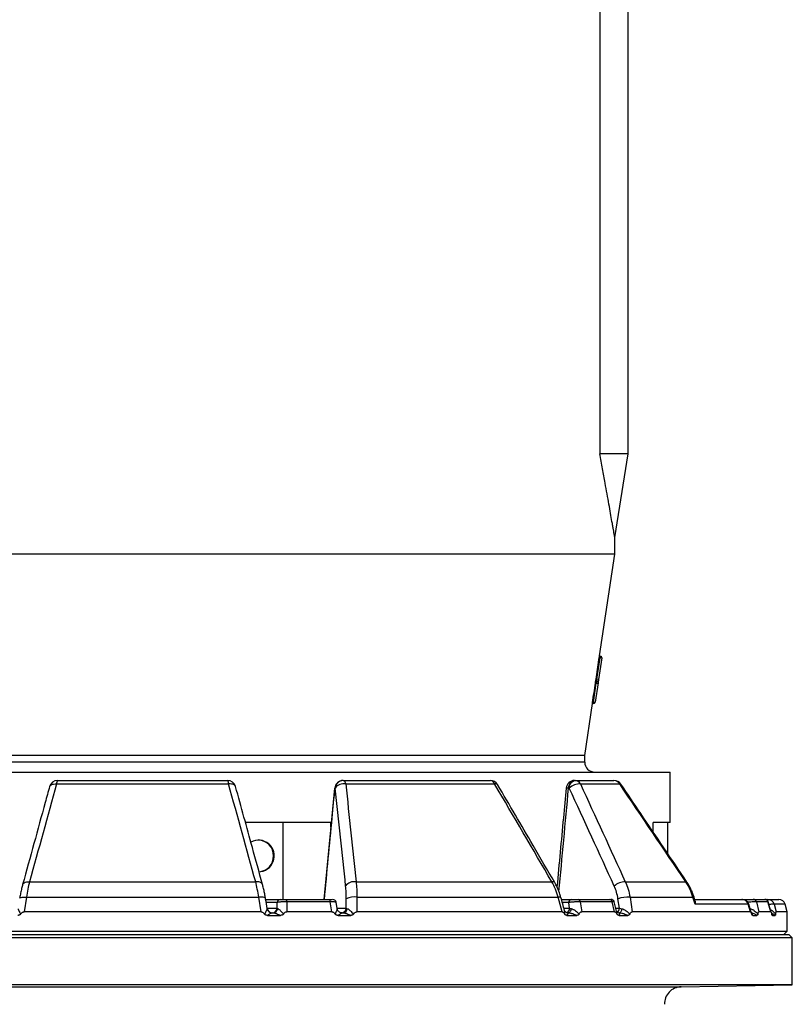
# Model space of a CAD drawing. Header units: millimetres. Extents: x 1760 to 3240, y 826 to 4276.
# Tile 4 of 8: x 2427 to 2888, y 2156 to 2743. Entities that reach past the tile are written whole.
import ezdxf

# ---------------------------------------------------------------- set-up
doc = ezdxf.new("R2010")
doc.units = ezdxf.units.MM

msp = doc.modelspace()

# ---------------------------------------------------------------- linework, layer by layer
at = {"color": 7, "linetype": 'Continuous', "lineweight": 25}
for p, q in [((2790, 2484.13), (2790, 3309.6)), ((2773.05, 3275.66), (2773.05, 2484.13)), ((2790, 2484.13), (2773.05, 2484.13)), ((2782, 2434.13), (2790, 2484.13)), ((2782, 2424.13), (2782, 2434.18)), ((2782, 2424.13), (2218, 2424.13)), ((2772.9, 2363.46), (2782, 2424.13)), ((2771.32, 2349.56), (2773.25, 2362.4)), ((2772.73, 2362.48), (2773.25, 2362.4)), ((2772.89, 2363.47), (2773.39, 2363.39)), ((2773.25, 2362.4), (2773.39, 2363.39)), ((2774.24, 2362.25), (2773.25, 2362.4)), ((2774.24, 2362.25), (2772.31, 2349.41)), ((2769.23, 2335.64), (2770.96, 2347.16)), ((2772.01, 2347.43), (2770.28, 2335.91)), ((2770.39, 2347.25), (2770.96, 2347.16)), ((2770.62, 2348.65), (2771.17, 2348.57)), ((2770.8, 2349.63), (2771.32, 2349.56)), ((2770.96, 2347.16), (2771.17, 2348.57)), ((2771.17, 2348.57), (2771.32, 2349.56)), ((2772.31, 2349.41), (2771.32, 2349.56)), ((2772.31, 2349.41), (2772.01, 2347.43)), ((2764, 2304.13), (2768.65, 2335.16)), ((2768.65, 2335.15), (2769.15, 2335.07)), ((2768.74, 2335.72), (2769.23, 2335.64)), ((2764, 2304.13), (2236, 2304.13)), ((2764, 2300.13), (2764, 2304.13)), ((2185, 2294.13), (2815, 2294.13)), ((2815, 2264.13), (2815, 2294.13)), ((2448.67, 2287.07), (2551.33, 2287.07)), ((2449.29, 2289.13), (2550.71, 2289.13)), ((2619.71, 2289.13), (2619.86, 2289.13)), ((2619.86, 2289.13), (2707.69, 2289.13)), ((2621.32, 2287.07), (2710.23, 2287.07)), ((2757.91, 2289.13), (2758.31, 2289.13)), ((2758.31, 2289.13), (2781.5, 2289.13)), ((2761.46, 2287.07), (2784.93, 2287.07)), ((2615.05, 2284.56), (2614.9, 2284.56)), ((2754.79, 2284.56), (2754.39, 2284.56)), ((2583.99, 2264.13), (2561.42, 2264.13)), ((2583.99, 2218.13), (2583.99, 2264.13)), ((2612.49, 2264.13), (2583.99, 2264.13)), ((2612.49, 2261.23), (2612.49, 2264.13)), ((2804.87, 2258.44), (2804.87, 2264.13)), ((2813.57, 2264.13), (2804.87, 2264.13)), ((2815, 2264.13), (2813.57, 2264.13)), ((2813.57, 2245.54), (2813.57, 2264.13)), ((2432.47, 2228.65), (2567.53, 2228.65)), ((2627.45, 2228.65), (2744.41, 2228.65)), ((2788.27, 2228.65), (2824.4, 2228.65)), ((2426.62, 2218.84), (2426.62, 2218.88)), ((2430.68, 2219.45), (2429.26, 2210.78)), ((2430.68, 2219.45), (2569.32, 2219.45)), ((2570.74, 2210.78), (2569.32, 2219.45)), ((2573.5, 2218.13), (2582.24, 2218.13)), ((2580.28, 2212.87), (2580.31, 2216.3)), ((2585.76, 2218.13), (2611.52, 2218.13)), ((2586.2, 2216.69), (2586.13, 2210.78)), ((2612.08, 2216.69), (2586.2, 2216.69)), ((2613.03, 2210.78), (2612.08, 2216.69)), ((2616.13, 2212.75), (2615.54, 2216.44)), ((2621.58, 2212.87), (2621.61, 2218.48)), ((2628.03, 2219.45), (2627.96, 2210.78)), ((2628.03, 2219.45), (2748.09, 2219.45)), ((2750.48, 2210.78), (2748.09, 2219.45)), ((2750.14, 2218.13), (2755.9, 2218.13)), ((2754.99, 2212.87), (2754.5, 2216.3)), ((2760.06, 2218.13), (2778.92, 2218.13)), ((2761.37, 2216.69), (2762.22, 2210.78)), ((2780.32, 2216.69), (2761.37, 2216.69)), ((2781.9, 2210.78), (2780.32, 2216.69)), ((2783.09, 2211.05), (2781.59, 2216.64)), ((2784.75, 2212.87), (2783.9, 2218.48)), ((2791.08, 2219.45), (2792.38, 2210.78)), ((2791.08, 2219.45), (2828.65, 2219.45)), ((2829.91, 2215.25), (2828.65, 2219.45)), ((2830.08, 2217.16), (2829.38, 2219.49)), ((2829.84, 2218.13), (2858.09, 2218.13)), ((2858.21, 2218.13), (2861, 2218.13)), ((2864.68, 2218.13), (2871.58, 2218.13)), ((2866.52, 2216.69), (2868.04, 2210.78)), ((2873.45, 2216.69), (2866.52, 2216.69)), ((2871.58, 2218.13), (2872.22, 2218.13)), ((2871.65, 2218.13), (2871.65, 2218.13)), ((2875.24, 2210.78), (2873.45, 2216.69)), ((2873.48, 2218.13), (2879.85, 2218.13)), ((2875.46, 2210.33), (2873.53, 2216.7)), ((2570.74, 2210.78), (2429.26, 2210.78)), ((2574.39, 2212.61), (2574.35, 2212.65)), ((2577.33, 2210.13), (2577.35, 2210.13)), ((2577.34, 2210.13), (2578.04, 2210.13)), ((2613.03, 2210.78), (2586.13, 2210.78)), ((2619.11, 2210.13), (2619.78, 2210.13)), ((2750.48, 2210.78), (2627.96, 2210.78)), ((2753.74, 2210.13), (2754.27, 2210.13)), ((2781.9, 2210.78), (2762.22, 2210.78)), ((2784.34, 2210.13), (2784.81, 2210.13)), ((2863.11, 2210.78), (2792.38, 2210.78)), ((2861.71, 2215.25), (2829.91, 2215.25)), ((2863.11, 2210.78), (2861.71, 2215.25)), ((2863.68, 2209.81), (2861.96, 2215.32)), ((2875.24, 2210.78), (2868.04, 2210.78)), ((2877.25, 2215.25), (2878.45, 2210.78)), ((2885, 2210.78), (2878.45, 2210.78)), ((2885, 2210.78), (2883.69, 2215.25)), ((2885, 2199.13), (2885, 2210.78)), ((2574.57, 2208.64), (2582.36, 2208.64)), ((2616.72, 2208.64), (2624.28, 2208.64)), ((2753.43, 2208.64), (2759.37, 2208.64)), ((2784.52, 2208.64), (2789.82, 2208.64)), ((2864.39, 2208.64), (2866.88, 2208.64)), ((2876.09, 2208.64), (2877.71, 2208.64)), ((2115, 2199.13), (2500, 2199.13)), ((2500, 2199.13), (2885, 2199.13)), ((2883, 2197.13), (2885, 2199.13)), ((2888, 2195.13), (2112, 2195.13)), ((2114, 2197.13), (2886, 2197.13)), ((2888, 2195.13), (2886, 2197.13)), ((2888, 2167.13), (2888, 2195.13)), ((2888, 2167.13), (2112, 2167.13)), ((2821.54, 2165.97), (2888, 2167.13))]:
    msp.add_line(p, q, dxfattribs=at)
at = {"color": 1, "linetype": 'Continuous', "lineweight": 25}
for p, q in [((2769.15, 2335.07), (2769.23, 2335.64)), ((2764, 2300.13), (2236, 2300.13)), ((2580.31, 2216.3), (2573.8, 2216.3)), ((2754.5, 2216.3), (2750.64, 2216.3)), ((2872.22, 2218.13), (2872.07, 2218.08)), ((2574.35, 2212.87), (2580.28, 2212.87)), ((2616.11, 2212.87), (2621.58, 2212.87)), ((2751.59, 2212.87), (2754.99, 2212.87)), ((2782.6, 2212.87), (2784.75, 2212.87)), ((2883.69, 2215.25), (2877.25, 2215.25)), ((2875.76, 2209.11), (2876.09, 2208.64)), ((2178.46, 2165.97), (2821.54, 2165.97))]:
    msp.add_line(p, q, dxfattribs=at)
at = {"color": 7, "linetype": 'Continuous', "lineweight": 25, "flags": 128}
for points in [[(2770.8, 2349.63), (2771, 2350.96), (2772.73, 2362.48)], [(2770.96, 2347.16), (2771.15, 2347.14), (2771.34, 2347.14), (2771.52, 2347.15), (2771.68, 2347.18), (2771.81, 2347.22), (2771.91, 2347.28), (2771.98, 2347.35), (2772.01, 2347.43)], [(2769.23, 2335.64), (2769.43, 2335.62), (2769.62, 2335.62), (2769.79, 2335.63), (2769.95, 2335.66), (2770.08, 2335.71), (2770.19, 2335.76), (2770.25, 2335.83), (2770.28, 2335.91)], [(2619.86, 2289.13), (2620.07, 2289.09), (2620.28, 2288.99), (2620.48, 2288.82), (2620.68, 2288.58), (2620.86, 2288.29), (2621.03, 2287.93), (2621.19, 2287.52), (2621.32, 2287.07)], [(2754.39, 2284.56), (2754.5, 2285.47), (2754.74, 2286.34), (2755.08, 2287.13), (2755.52, 2287.81), (2756.04, 2288.37), (2756.63, 2288.79), (2757.26, 2289.04), (2757.91, 2289.13)], [(2754.79, 2284.56), (2754.91, 2285.47), (2755.14, 2286.34), (2755.48, 2287.13), (2755.92, 2287.81), (2756.44, 2288.37), (2757.03, 2288.79), (2757.66, 2289.04), (2758.31, 2289.13)], [(2571.63, 2227.03), (2571.55, 2227.25), (2571.24, 2227.72), (2570.75, 2228.11), (2570.11, 2228.41), (2569.34, 2228.61), (2568.47, 2228.69), (2567.53, 2228.65)], [(2612.08, 2216.69), (2612.04, 2216.99), (2612, 2217.27), (2611.94, 2217.52), (2611.87, 2217.73), (2611.79, 2217.9), (2611.7, 2218.03), (2611.61, 2218.1), (2611.52, 2218.13)], [(2755.88, 2212.69), (2755.82, 2212.17), (2755.7, 2211.69), (2755.54, 2211.24), (2755.34, 2210.86), (2755.1, 2210.55), (2754.84, 2210.32), (2754.56, 2210.18), (2754.27, 2210.13)], [(2786.15, 2212.61), (2786.09, 2212.1), (2785.99, 2211.63), (2785.85, 2211.2), (2785.68, 2210.83), (2785.49, 2210.53), (2785.28, 2210.31), (2785.05, 2210.17), (2784.81, 2210.13)]]:
    msp.add_lwpolyline(points, dxfattribs=at)
at = {"color": 1, "linetype": 'Continuous', "lineweight": 25, "flags": 128}
for points in [[(2444.47, 2285.46), (2444.55, 2285.68), (2444.88, 2286.16), (2445.38, 2286.56), (2446.04, 2286.86), (2446.83, 2287.04), (2447.72, 2287.12), (2448.67, 2287.07)], [(2555.53, 2285.45), (2555.45, 2285.68), (2555.12, 2286.16), (2554.62, 2286.56), (2553.96, 2286.86), (2553.17, 2287.04), (2552.28, 2287.12), (2551.33, 2287.07)], [(2785.64, 2286.93), (2785.59, 2286.99), (2785.33, 2287.08), (2784.93, 2287.07)], [(2614.9, 2284.56), (2614.75, 2284.6), (2614.73, 2284.6)], [(2428.37, 2227.03), (2428.45, 2227.25), (2428.76, 2227.72), (2429.25, 2228.11), (2429.89, 2228.41), (2430.66, 2228.61), (2431.53, 2228.69), (2432.47, 2228.65)], [(2825.07, 2228.5), (2825.03, 2228.56), (2824.78, 2228.66), (2824.4, 2228.65)], [(2426.62, 2218.88), (2426.69, 2219.01), (2426.96, 2219.22), (2427.43, 2219.38), (2428.06, 2219.49), (2428.83, 2219.54), (2429.72, 2219.52), (2430.68, 2219.45)], [(2573.38, 2218.85), (2573.31, 2219.01), (2573.04, 2219.22), (2572.57, 2219.38), (2571.94, 2219.49), (2571.17, 2219.54), (2570.28, 2219.52), (2569.32, 2219.45)], [(2749.8, 2219.37), (2749.8, 2219.38), (2749.64, 2219.49), (2749.3, 2219.54), (2748.77, 2219.52), (2748.09, 2219.45)], [(2860.58, 2217.3), (2860.59, 2217.33), (2860.65, 2217.6), (2860.73, 2217.83), (2860.82, 2217.99), (2860.91, 2218.09), (2861, 2218.13)]]:
    msp.add_lwpolyline(points, dxfattribs=at)
at = {"color": 7, "linetype": 'Continuous', "lineweight": 25}
for centre, radius, start, end in [((2773.25, 2362.4), 1, 351.46923, 81.46923), ((2771.02, 2347.58), 1, 351.46923, 81.46923), ((2769.3, 2336.06), 1, 261.46923, 351.46923), ((2770, 2300.13), 6, 180, 270), ((2449.29, 2284.13), 5, 90, 164.5643), ((2451.56, 2287.32), 2.91, 141.54847, 185.02455), ((2550.71, 2284.13), 5, 15.4357, 90), ((2548.44, 2287.32), 2.91, 354.97545, 38.45153), ((2619.71, 2284.13), 5, 90, 174.53413), ((2619.79, 2284.23), 4.9, 90.89599, 176.08539), ((2619.93, 2284.23), 4.9, 90.89599, 176.08539), ((2620.14, 2280.92), 6.26, 79.08083, 144.42026), ((2707.69, 2284.13), 5, 30.34253, 90), ((2707.35, 2286.11), 3.03, 18.30696, 83.46089), ((2757.91, 2284.13), 5, 90, 174.72036), ((2761, 2278.16), 8.92, 87.01063, 134.10438), ((2758.13, 2285.41), 3.72, 26.41351, 87.23334), ((2781.5, 2284.13), 5, 34.0489, 90), ((2781.38, 2285.04), 4.09, 29.71574, 88.36122), ((2569.18, 2244.1), 9.47, 270.25961, 118.84632), ((2568.8, 2244.2), 9.43, 359.57036, 88.48931), ((2568.79, 2244.06), 9.44, 274.29897, 0.41495), ((2626.34, 2222.52), 6.23, 79.744, 144.38619), ((2787.91, 2219.64), 9.02, 87.68365, 133.81338), ((2582.27, 2216.17), 1.96, 90.89599, 176.08539), ((2584.43, 2216.94), 1.79, 351.89033, 41.53326), ((2613.58, 2216.13), 2, 9.23117, 90.00369), ((2626.21, 2209.82), 9.8, 79.26251, 117.92787), ((2756.22, 2216.43), 1.73, 100.42949, 184.25781), ((2759.82, 2216.59), 1.56, 3.7974, 80.83329), ((2778.71, 2216.53), 1.61, 5.80911, 82.82353), ((2779.69, 2216.13), 2, 15.08442, 90.00718), ((2789.55, 2203.76), 15.76, 84.42674, 110.97422), ((2858.02, 2214.32), 3.81, 14.18617, 88.87423), ((2858.15, 2214.13), 4, 17.36821, 90.00071), ((2864.65, 2216.2), 1.93, 14.69999, 89.15699), ((2871.56, 2216.17), 1.96, 15.37921, 89.51812), ((2871.65, 2216.13), 2, 16.94727, 90.00406), ((2873.45, 2214.18), 3.94, 15.70832, 89.68805), ((2879.85, 2214.13), 4, 16.32931, 90), ((2577.35, 2213.13), 3, 189.00601, 269.99634), ((2577.34, 2213.12), 2.99, 234.81937, 269.99571), ((2577.35, 2213.07), 2.94, 270.89599, 356.08539), ((2577.89, 2212.92), 2.79, 272.88909, 355.40726), ((2618.64, 2213.07), 2.94, 270.89599, 356.08539), ((2619.58, 2212.81), 2.69, 274.38881, 355.69329), ((2821.71, 2155.97), 10, 91, 182.37358)]:
    msp.add_arc(centre, radius, start, end, dxfattribs=at)
at = {"color": 1, "linetype": 'Continuous', "lineweight": 25}
for centre, radius, start, end in [((2710.8, 2285.49), 1.68, 43.8347, 109.86813), ((2753.57, 2279.3), 5.33, 81.18869, 96.90267), ((2744.94, 2227.12), 1.61, 42.86306, 109.00213), ((2829.02, 2218.57), 0.948, 71.41903, 112.70259), ((2577.34, 2213.13), 3, 189.98768, 234.81428), ((2752.23, 2212.73), 2.76, 292.6564, 2.76007), ((2781.6, 2212.89), 3.14, 308.74046, 359.59541)]:
    msp.add_arc(centre, radius, start, end, dxfattribs=at)
at = {"color": 7, "linetype": 'Continuous', "lineweight": 25}
msp.add_ellipse((2493.09, 2591.75), major_axis=(-26.1, 667.53), ratio=0.433334, start_param=4.301879, end_param=4.320504, dxfattribs=at)
at = {"color": 1, "linetype": 'Continuous', "lineweight": 25}
for centre, major_axis, ratio, start_param, end_param in [((2774.44, 5179.9), (466.33, 5516.4), 0.018003, 4.147149, 4.161361), ((2700.9, 5179.9), (342.1, 5516.39), 0.049347, 4.14969, 4.162899)]:
    msp.add_ellipse(centre, major_axis=major_axis, ratio=ratio, start_param=start_param, end_param=end_param, dxfattribs=at)
at = {"color": 7, "linetype": 'Continuous', "lineweight": 25}
for points, knots in [([(2781.99, 2434.18), (2781.99, 2434.17), (2782, 2434.16), (2781.92, 2434.61), (2781.76, 2435.53), (2781.51, 2436.94), (2781.18, 2438.82), (2780.78, 2441.1), (2780.22, 2444.28), (2779.47, 2448.56), (2778.48, 2454.11), (2777.4, 2460.16), (2776.14, 2467.18), (2774.7, 2475.15), (2773.6, 2481.13), (2773.05, 2484.13)], [0, 0, 0, 0, 0.029645, 0.081191, 0.133664, 0.190056, 0.247315, 0.304965, 0.36335, 0.458683, 0.554785, 0.652603, 0.750789, 0.875222, 1, 1, 1, 1]), ([(2772.73, 2362.48), (2772.75, 2362.61), (2772.77, 2362.74), (2772.81, 2362.98), (2772.82, 2363.08), (2772.85, 2363.27), (2772.87, 2363.34), (2772.88, 2363.44), (2772.89, 2363.47), (2772.89, 2363.47)], [0, 0, 0, 0, 0.25, 0.25, 0.5, 0.5, 0.75, 0.75, 1, 1, 1, 1]), ([(2770.39, 2347.25), (2770.41, 2347.4), (2770.44, 2347.56), (2770.49, 2347.89), (2770.51, 2348.05), (2770.56, 2348.33), (2770.58, 2348.45), (2770.61, 2348.61), (2770.62, 2348.65), (2770.62, 2348.65)], [0, 0, 0, 0, 0.25, 0.25, 0.5, 0.5, 0.75, 0.75, 1, 1, 1, 1]), ([(2770.64, 2348.65), (2770.64, 2348.65), (2770.65, 2348.67), (2770.67, 2348.77), (2770.68, 2348.84), (2770.71, 2349.03), (2770.73, 2349.14), (2770.76, 2349.37), (2770.78, 2349.5), (2770.8, 2349.63)], [0, 0, 0, 0, 0.25, 0.25, 0.5, 0.5, 0.75, 0.75, 1, 1, 1, 1]), ([(2768.65, 2335.16), (2768.65, 2335.16), (2768.65, 2335.16), (2768.67, 2335.28), (2768.7, 2335.48), (2768.73, 2335.65), (2768.74, 2335.72)], [0, 0, 0, 0, 0.18873, 0.486071, 0.783414, 1, 1, 1, 1]), ([(2746.11, 2228.22), (2741.81, 2235.6), (2730.46, 2255.1), (2719.08, 2274.56), (2712, 2286.65)], [0, 0, 0, 0, 0.378721, 1, 1, 1, 1]), ([(2825.06, 2228.5), (2815.87, 2242.14), (2802.74, 2261.63), (2789.58, 2281.08), (2785.63, 2286.92)], [0, 0, 0, 0, 0.700003, 1, 1, 1, 1]), ([(2444.47, 2285.46), (2443.6, 2282.31), (2438.23, 2262.86), (2432.87, 2243.37), (2428.37, 2227.02)], [0, 0, 0, 0, 0.161712, 1, 1, 1, 1]), ([(2571.63, 2227.03), (2569.6, 2234.41), (2564.24, 2253.91), (2558.87, 2273.36), (2555.53, 2285.45)], [0, 0, 0, 0, 0.378724, 1, 1, 1, 1]), ([(2614.73, 2284.6), (2614.17, 2278.71), (2612.05, 2256.55), (2609.92, 2234.39), (2608.36, 2218.13)], [0, 0, 0, 0, 0.265948, 1, 1, 1, 1]), ([(2752.93, 2284.59), (2752.38, 2278.69), (2750.57, 2259.05), (2748.74, 2239.4), (2747.45, 2225.65)], [0, 0, 0, 0, 0.2999288, 1, 1, 1, 1]), ([(2432.47, 2228.65), (2432.12, 2227.25), (2431.79, 2225.78), (2431.19, 2222.71), (2430.92, 2221.11), (2430.68, 2219.45)], [0, 0, 0, 0, 0.5, 0.5, 1, 1, 1, 1]), ([(2569.32, 2219.45), (2569.08, 2221.11), (2568.81, 2222.71), (2568.21, 2225.78), (2567.88, 2227.25), (2567.53, 2228.65)], [0, 0, 0, 0, 0.5, 0.5, 1, 1, 1, 1]), ([(2627.45, 2228.65), (2627.63, 2227.25), (2627.76, 2225.78), (2627.96, 2222.71), (2628.02, 2221.11), (2628.03, 2219.45)], [0, 0, 0, 0, 0.5, 0.5, 1, 1, 1, 1]), ([(2748.09, 2219.45), (2747.66, 2221.11), (2747.13, 2222.71), (2745.91, 2225.78), (2745.2, 2227.25), (2744.41, 2228.65)], [0, 0, 0, 0, 0.5, 0.5, 1, 1, 1, 1]), ([(2749.79, 2219.36), (2749.53, 2220.26), (2748.99, 2222.14), (2747.87, 2224.86), (2746.89, 2226.93), (2746.24, 2227.98), (2746.1, 2228.21)], [0, 0, 0, 0, 0.284587, 0.600025, 0.9151, 1, 1, 1, 1]), ([(2788.27, 2228.65), (2788.94, 2227.25), (2789.5, 2225.78), (2790.44, 2222.71), (2790.81, 2221.11), (2791.08, 2219.45)], [0, 0, 0, 0, 0.5, 0.5, 1, 1, 1, 1]), ([(2828.65, 2219.45), (2828.17, 2221.11), (2827.57, 2222.71), (2826.15, 2225.78), (2825.33, 2227.25), (2824.4, 2228.65)], [0, 0, 0, 0, 0.5, 0.5, 1, 1, 1, 1]), ([(2829.31, 2219.47), (2829.02, 2220.37), (2828.43, 2222.24), (2827.18, 2224.96), (2826.04, 2227.08), (2825.25, 2228.2), (2825.04, 2228.48)], [0, 0, 0, 0, 0.2792625, 0.5848965, 0.8938828, 1, 1, 1, 1]), ([(2428.37, 2227.03), (2428.17, 2226.25), (2427.74, 2224.63), (2427.17, 2221.97), (2426.79, 2220), (2426.63, 2218.94), (2426.62, 2218.84)], [0, 0, 0, 0, 0.304619, 0.637808, 0.96764, 1, 1, 1, 1]), ([(2573.38, 2218.84), (2573.23, 2219.7), (2572.93, 2221.51), (2572.37, 2224.12), (2571.93, 2225.99), (2571.66, 2226.91), (2571.62, 2227.02)], [0, 0, 0, 0, 0.297242, 0.622526, 0.953252, 1, 1, 1, 1]), ([(2621.61, 2218.48), (2621.62, 2219.87), (2621.6, 2221.2), (2621.48, 2223.75), (2621.39, 2224.98), (2621.27, 2226.14)], [0, 0, 0, 0, 0.5, 0.5, 1, 1, 1, 1]), ([(2783.9, 2218.48), (2783.69, 2219.87), (2783.4, 2221.2), (2782.65, 2223.75), (2782.2, 2224.98), (2781.67, 2226.14)], [0, 0, 0, 0, 0.5, 0.5, 1, 1, 1, 1]), ([(2574.39, 2212.66), (2574.08, 2214.52), (2573.75, 2216.59), (2573.41, 2218.65), (2573.38, 2218.84)], [0, 0, 0, 0, 0.905201, 1, 1, 1, 1]), ([(2586.2, 2216.69), (2585.88, 2216.7), (2585.57, 2216.7), (2584.94, 2216.71), (2584.62, 2216.71), (2583.99, 2216.7), (2583.69, 2216.69), (2583.1, 2216.67), (2582.81, 2216.65), (2582.27, 2216.62), (2582.02, 2216.59), (2581.55, 2216.55), (2581.33, 2216.52), (2580.96, 2216.46), (2580.79, 2216.43), (2580.51, 2216.37), (2580.4, 2216.34), (2580.31, 2216.3)], [0, 0, 0, 0, 0.125, 0.125, 0.25, 0.25, 0.375, 0.375, 0.5, 0.5, 0.625, 0.625, 0.75, 0.75, 0.875, 0.875, 1, 1, 1, 1]), ([(2582.24, 2218.13), (2582.25, 2218.13), (2582.28, 2218.13), (2582.34, 2218.13), (2582.4, 2218.13), (2582.47, 2218.13), (2582.55, 2218.13), (2582.63, 2218.13), (2582.8, 2218.13), (2583.09, 2218.13), (2583.55, 2218.13), (2584.06, 2218.13), (2584.53, 2218.13), (2584.91, 2218.13), (2585.19, 2218.13), (2585.48, 2218.13), (2585.67, 2218.13), (2585.76, 2218.13)], [0, 0, 0, 0, 0.036267, 0.072224, 0.107969, 0.143596, 0.179203, 0.21489, 0.250752, 0.376042, 0.500305, 0.625425, 0.749885, 0.812686, 0.874882, 0.937108, 1, 1, 1, 1]), ([(2611.52, 2218.13), (2611.7, 2218.13), (2612.06, 2218.13), (2612.69, 2218.13), (2613.01, 2218.13), (2613.22, 2218.13)], [0, 0, 0, 0, 0.253456, 0.506665, 1, 1, 1, 1]), ([(2751.96, 2211.48), (2751.6, 2212.83), (2750.88, 2215.45), (2750.15, 2218.08), (2749.8, 2219.37)], [0, 0, 0, 0, 0.5103913, 1, 1, 1, 1]), ([(2761.37, 2216.69), (2761.14, 2216.7), (2760.89, 2216.7), (2760.35, 2216.71), (2760.06, 2216.71), (2759.47, 2216.7), (2759.16, 2216.69), (2758.54, 2216.67), (2758.22, 2216.65), (2757.59, 2216.62), (2757.27, 2216.59), (2756.65, 2216.55), (2756.35, 2216.52), (2755.77, 2216.46), (2755.49, 2216.43), (2754.97, 2216.37), (2754.72, 2216.34), (2754.5, 2216.3)], [0, 0, 0, 0, 0.125, 0.125, 0.25, 0.25, 0.375, 0.375, 0.5, 0.5, 0.625, 0.625, 0.75, 0.75, 0.875, 0.875, 1, 1, 1, 1]), ([(2755.9, 2218.13), (2755.94, 2218.13), (2756.02, 2218.13), (2756.15, 2218.13), (2756.28, 2218.13), (2756.41, 2218.13), (2756.55, 2218.13), (2756.7, 2218.13), (2756.97, 2218.13), (2757.39, 2218.13), (2757.96, 2218.13), (2758.54, 2218.13), (2759, 2218.13), (2759.36, 2218.13), (2759.61, 2218.13), (2759.85, 2218.13), (2759.99, 2218.13), (2760.06, 2218.13)], [0, 0, 0, 0, 0.036267, 0.072224, 0.107969, 0.143596, 0.179203, 0.21489, 0.250752, 0.376042, 0.500305, 0.625425, 0.749885, 0.812686, 0.874882, 0.937108, 1, 1, 1, 1]), ([(2778.92, 2218.13), (2779.04, 2218.13), (2779.28, 2218.13), (2779.51, 2218.13), (2779.54, 2218.13), (2779.55, 2218.13)], [0, 0, 0, 0, 0.420846, 0.841283, 1, 1, 1, 1]), ([(2830.02, 2217.14), (2830.07, 2216.68), (2830.14, 2216.11), (2829.95, 2215.41), (2829.91, 2215.26), (2829.91, 2215.25)], [0, 0, 0, 0, 0.787834, 0.99553, 1, 1, 1, 1]), ([(2858.08, 2218.13), (2858.06, 2218.13), (2858.03, 2218.13), (2857.96, 2218.13), (2857.93, 2218.13)], [0, 0, 0, 0, 0.57121, 1, 1, 1, 1]), ([(2861, 2218.13), (2861.06, 2218.13), (2861.16, 2218.13), (2861.33, 2218.13), (2861.49, 2218.13), (2861.65, 2218.13), (2861.82, 2218.13), (2861.98, 2218.13), (2862.28, 2218.13), (2862.72, 2218.13), (2863.25, 2218.13), (2863.74, 2218.13), (2864.08, 2218.13), (2864.31, 2218.13), (2864.46, 2218.13), (2864.59, 2218.13), (2864.65, 2218.13), (2864.68, 2218.13)], [0, 0, 0, 0, 0.036267, 0.072224, 0.107969, 0.143596, 0.179203, 0.21489, 0.250752, 0.376042, 0.500305, 0.625425, 0.749885, 0.812686, 0.874882, 0.937108, 1, 1, 1, 1]), ([(2872.22, 2218.13), (2872.36, 2218.13), (2872.49, 2218.13), (2872.77, 2218.13), (2872.9, 2218.13), (2873.13, 2218.13), (2873.24, 2218.13), (2873.4, 2218.13), (2873.45, 2218.13), (2873.48, 2218.13)], [0, 0, 0, 0, 0.25, 0.25, 0.5, 0.5, 0.75, 0.75, 1, 1, 1, 1]), ([(2425.61, 2212.61), (2425.63, 2212.54), (2425.69, 2212.38), (2425.83, 2212.06), (2425.89, 2211.94), (2426.01, 2211.68), (2426.07, 2211.54), (2426.28, 2211.09), (2426.44, 2210.76), (2426.78, 2210.07), (2426.96, 2209.71), (2427.15, 2209.33)], [0, 0, 0, 0, 0.25, 0.25, 0.375, 0.375, 0.5, 0.5, 0.75, 0.75, 1, 1, 1, 1]), ([(2427.15, 2209.33), (2427.28, 2209.51), (2427.42, 2209.68), (2427.72, 2210), (2427.88, 2210.16), (2428.23, 2210.43), (2428.42, 2210.55), (2428.82, 2210.73), (2429.04, 2210.78), (2429.26, 2210.78)], [0, 0, 0, 0, 0.25, 0.25, 0.5, 0.5, 0.75, 0.75, 1, 1, 1, 1]), ([(2570.74, 2210.78), (2570.96, 2210.78), (2571.17, 2210.73), (2571.58, 2210.55), (2571.77, 2210.43), (2572.12, 2210.16), (2572.28, 2210), (2572.58, 2209.68), (2572.72, 2209.51), (2572.85, 2209.33)], [0, 0, 0, 0, 0.25, 0.25, 0.5, 0.5, 0.75, 0.75, 1, 1, 1, 1]), ([(2574.39, 2212.61), (2574.37, 2212.54), (2574.31, 2212.38), (2574.17, 2212.06), (2574.11, 2211.94), (2573.99, 2211.68), (2573.93, 2211.54), (2573.72, 2211.09), (2573.56, 2210.76), (2573.22, 2210.07), (2573.04, 2209.71), (2572.85, 2209.33)], [0, 0, 0, 0, 0.25, 0.25, 0.375, 0.375, 0.5, 0.5, 0.75, 0.75, 1, 1, 1, 1]), ([(2577.34, 2210.13), (2577.25, 2210.13), (2577.1, 2210.08), (2576.82, 2209.95), (2576.72, 2209.9), (2576.5, 2209.79), (2576.38, 2209.73), (2576.01, 2209.52), (2575.74, 2209.37), (2575.17, 2209.02), (2574.88, 2208.84), (2574.57, 2208.64)], [0, 0, 0, 0, 0.25, 0.25, 0.375, 0.375, 0.5, 0.5, 0.75, 0.75, 1, 1, 1, 1]), ([(2578.04, 2210.13), (2578.3, 2210.13), (2578.61, 2210.08), (2579.12, 2209.95), (2579.3, 2209.9), (2579.66, 2209.79), (2579.85, 2209.72), (2580.41, 2209.52), (2580.79, 2209.37), (2581.57, 2209.02), (2581.96, 2208.84), (2582.36, 2208.64)], [0, 0, 0, 0, 0.25, 0.25, 0.375, 0.375, 0.5, 0.5, 0.75, 0.75, 1, 1, 1, 1]), ([(2580.68, 2212.69), (2580.91, 2212.62), (2581.17, 2212.46), (2581.58, 2212.12), (2581.73, 2212), (2582.02, 2211.73), (2582.16, 2211.59), (2582.61, 2211.14), (2582.91, 2210.8), (2583.51, 2210.1), (2583.8, 2209.73), (2584.1, 2209.35)], [0, 0, 0, 0, 0.25, 0.25, 0.375, 0.375, 0.5, 0.5, 0.75, 0.75, 1, 1, 1, 1]), ([(2584.1, 2209.35), (2584.35, 2209.7), (2584.63, 2210.03), (2585.14, 2210.44), (2585.32, 2210.56), (2585.61, 2210.69), (2585.71, 2210.72), (2585.92, 2210.77), (2586.03, 2210.78), (2586.13, 2210.78)], [0, 0, 0, 0, 0.5, 0.5, 0.75, 0.75, 0.875, 0.875, 1, 1, 1, 1]), ([(2613.03, 2210.78), (2613.24, 2210.78), (2613.44, 2210.73), (2613.83, 2210.56), (2614, 2210.44), (2614.33, 2210.17), (2614.48, 2210.01), (2614.77, 2209.69), (2614.9, 2209.52), (2615.02, 2209.35)], [0, 0, 0, 0, 0.25, 0.25, 0.5, 0.5, 0.75, 0.75, 1, 1, 1, 1]), ([(2616.14, 2212.69), (2616.18, 2212.62), (2616.16, 2212.46), (2616.08, 2212.12), (2616.05, 2212), (2615.97, 2211.73), (2615.92, 2211.59), (2615.76, 2211.14), (2615.63, 2210.8), (2615.34, 2210.1), (2615.19, 2209.73), (2615.02, 2209.35)], [0, 0, 0, 0, 0.25, 0.25, 0.375, 0.375, 0.5, 0.5, 0.75, 0.75, 1, 1, 1, 1]), ([(2617.48, 2210.62), (2617.25, 2210.79), (2616.79, 2211.15), (2616.34, 2211.87), (2616.22, 2212.39), (2616.16, 2212.63)], [0, 0, 0, 0, 0.347699, 0.703995, 1, 1, 1, 1]), ([(2619.11, 2210.13), (2619.07, 2210.13), (2618.96, 2210.08), (2618.73, 2209.95), (2618.65, 2209.9), (2618.46, 2209.79), (2618.36, 2209.72), (2618.03, 2209.52), (2617.8, 2209.37), (2617.28, 2209.02), (2617.01, 2208.84), (2616.72, 2208.64)], [0, 0, 0, 0, 0.25, 0.25, 0.375, 0.375, 0.5, 0.5, 0.75, 0.75, 1, 1, 1, 1]), ([(2619.14, 2210.13), (2618.88, 2210.15), (2618.32, 2210.19), (2617.74, 2210.39), (2617.5, 2210.61), (2617.48, 2210.62)], [0, 0, 0, 0, 0.45122, 0.962867, 1, 1, 1, 1]), ([(2619.78, 2210.13), (2620.08, 2210.13), (2620.42, 2210.08), (2620.96, 2209.95), (2621.15, 2209.9), (2621.53, 2209.79), (2621.72, 2209.73), (2622.3, 2209.52), (2622.69, 2209.37), (2623.49, 2209.02), (2623.88, 2208.84), (2624.28, 2208.64)], [0, 0, 0, 0, 0.25, 0.25, 0.375, 0.375, 0.5, 0.5, 0.75, 0.75, 1, 1, 1, 1]), ([(2622.26, 2212.61), (2622.53, 2212.54), (2622.82, 2212.38), (2623.28, 2212.06), (2623.44, 2211.94), (2623.75, 2211.68), (2623.91, 2211.54), (2624.38, 2211.09), (2624.7, 2210.76), (2625.32, 2210.07), (2625.63, 2209.71), (2625.93, 2209.33)], [0, 0, 0, 0, 0.25, 0.25, 0.375, 0.375, 0.5, 0.5, 0.75, 0.75, 1, 1, 1, 1]), ([(2625.93, 2209.33), (2626.06, 2209.51), (2626.19, 2209.68), (2626.48, 2210), (2626.64, 2210.16), (2626.97, 2210.43), (2627.15, 2210.55), (2627.54, 2210.73), (2627.75, 2210.78), (2627.96, 2210.78)], [0, 0, 0, 0, 0.25, 0.25, 0.5, 0.5, 0.75, 0.75, 1, 1, 1, 1]), ([(2750.48, 2210.78), (2750.66, 2210.78), (2750.82, 2210.73), (2751.14, 2210.55), (2751.28, 2210.43), (2751.55, 2210.16), (2751.67, 2210), (2751.9, 2209.68), (2752.01, 2209.51), (2752.11, 2209.33)], [0, 0, 0, 0, 0.25, 0.25, 0.5, 0.5, 0.75, 0.75, 1, 1, 1, 1]), ([(2753.7, 2210.14), (2753.61, 2210.14), (2753.36, 2210.15), (2752.73, 2210.4), (2752.19, 2210.92), (2751.99, 2211.37), (2751.98, 2211.46), (2751.97, 2211.47)], [0, 0, 0, 0, 0.164454, 0.421338, 0.707409, 0.960294, 1, 1, 1, 1]), ([(2753.74, 2210.13), (2753.88, 2210.13), (2753.96, 2210.08), (2754.02, 2209.95), (2754.03, 2209.9), (2754.02, 2209.79), (2754.01, 2209.73), (2753.95, 2209.52), (2753.88, 2209.37), (2753.69, 2209.02), (2753.57, 2208.84), (2753.43, 2208.64)], [0, 0, 0, 0, 0.25, 0.25, 0.375, 0.375, 0.5, 0.5, 0.75, 0.75, 1, 1, 1, 1]), ([(2754.27, 2210.13), (2754.69, 2210.13), (2755.12, 2210.08), (2755.78, 2209.95), (2756, 2209.9), (2756.44, 2209.79), (2756.66, 2209.72), (2757.3, 2209.52), (2757.73, 2209.37), (2758.56, 2209.02), (2758.97, 2208.84), (2759.37, 2208.64)], [0, 0, 0, 0, 0.25, 0.25, 0.375, 0.375, 0.5, 0.5, 0.75, 0.75, 1, 1, 1, 1]), ([(2755.88, 2212.69), (2756.32, 2212.62), (2756.75, 2212.46), (2757.39, 2212.12), (2757.61, 2212), (2758.02, 2211.73), (2758.23, 2211.59), (2758.84, 2211.14), (2759.23, 2210.8), (2759.98, 2210.1), (2760.34, 2209.73), (2760.68, 2209.35)], [0, 0, 0, 0, 0.25, 0.25, 0.375, 0.375, 0.5, 0.5, 0.75, 0.75, 1, 1, 1, 1]), ([(2760.68, 2209.35), (2760.87, 2209.7), (2761.09, 2210.03), (2761.46, 2210.44), (2761.6, 2210.56), (2761.82, 2210.69), (2761.9, 2210.72), (2762.05, 2210.77), (2762.13, 2210.78), (2762.22, 2210.78)], [0, 0, 0, 0, 0.5, 0.5, 0.75, 0.75, 0.875, 0.875, 1, 1, 1, 1]), ([(2781.9, 2210.78), (2782.05, 2210.78), (2782.2, 2210.73), (2782.47, 2210.56), (2782.6, 2210.44), (2782.83, 2210.17), (2782.94, 2210.01), (2783.14, 2209.69), (2783.23, 2209.52), (2783.32, 2209.35)], [0, 0, 0, 0, 0.25, 0.25, 0.5, 0.5, 0.75, 0.75, 1, 1, 1, 1]), ([(2784.29, 2210.13), (2784.26, 2210.14), (2784.17, 2210.14), (2783.74, 2210.27), (2783.29, 2210.66), (2783.13, 2211.01), (2783.12, 2211.04), (2783.12, 2211.05)], [0, 0, 0, 0, 0.12056, 0.354647, 0.646705, 0.902188, 1, 1, 1, 1]), ([(2784.34, 2210.13), (2784.53, 2210.13), (2784.65, 2210.08), (2784.77, 2209.95), (2784.8, 2209.9), (2784.84, 2209.79), (2784.85, 2209.72), (2784.85, 2209.52), (2784.82, 2209.37), (2784.71, 2209.02), (2784.62, 2208.84), (2784.52, 2208.64)], [0, 0, 0, 0, 0.25, 0.25, 0.375, 0.375, 0.5, 0.5, 0.75, 0.75, 1, 1, 1, 1]), ([(2784.81, 2210.13), (2785.24, 2210.13), (2785.68, 2210.08), (2786.33, 2209.95), (2786.55, 2209.9), (2786.99, 2209.79), (2787.2, 2209.73), (2787.84, 2209.52), (2788.25, 2209.37), (2789.06, 2209.02), (2789.45, 2208.84), (2789.82, 2208.64)], [0, 0, 0, 0, 0.25, 0.25, 0.375, 0.375, 0.5, 0.5, 0.75, 0.75, 1, 1, 1, 1]), ([(2786.15, 2212.61), (2786.6, 2212.54), (2787.04, 2212.38), (2787.7, 2212.06), (2787.91, 2211.94), (2788.34, 2211.68), (2788.54, 2211.54), (2789.15, 2211.09), (2789.55, 2210.76), (2790.29, 2210.07), (2790.64, 2209.71), (2790.97, 2209.33)], [0, 0, 0, 0, 0.25, 0.25, 0.375, 0.375, 0.5, 0.5, 0.75, 0.75, 1, 1, 1, 1]), ([(2790.97, 2209.33), (2791.06, 2209.51), (2791.15, 2209.68), (2791.35, 2210), (2791.46, 2210.16), (2791.69, 2210.43), (2791.82, 2210.55), (2792.08, 2210.73), (2792.23, 2210.78), (2792.38, 2210.78)], [0, 0, 0, 0, 0.25, 0.25, 0.5, 0.5, 0.75, 0.75, 1, 1, 1, 1]), ([(2862.53, 2212.69), (2863.05, 2212.62), (2863.53, 2212.46), (2864.23, 2212.12), (2864.46, 2212), (2864.89, 2211.73), (2865.1, 2211.59), (2865.71, 2211.14), (2866.09, 2210.8), (2866.79, 2210.1), (2867.12, 2209.73), (2867.42, 2209.35)], [0, 0, 0, 0, 0.25, 0.25, 0.375, 0.375, 0.5, 0.5, 0.75, 0.75, 1, 1, 1, 1]), ([(2863.11, 2210.78), (2863.19, 2210.78), (2863.26, 2210.73), (2863.4, 2210.55), (2863.46, 2210.43), (2863.58, 2210.16), (2863.63, 2210), (2863.73, 2209.68), (2863.78, 2209.51), (2863.82, 2209.33)], [0, 0, 0, 0, 0.25, 0.25, 0.5, 0.5, 0.75, 0.75, 1, 1, 1, 1]), ([(2867.42, 2209.35), (2867.49, 2209.7), (2867.58, 2210.03), (2867.73, 2210.44), (2867.79, 2210.56), (2867.88, 2210.69), (2867.91, 2210.72), (2867.97, 2210.77), (2868, 2210.78), (2868.04, 2210.78)], [0, 0, 0, 0, 0.5, 0.5, 0.75, 0.75, 0.875, 0.875, 1, 1, 1, 1]), ([(2875.24, 2210.78), (2875.29, 2210.78), (2875.34, 2210.73), (2875.43, 2210.56), (2875.47, 2210.44), (2875.55, 2210.17), (2875.58, 2210.01), (2875.64, 2209.69), (2875.67, 2209.52), (2875.7, 2209.35)], [0, 0, 0, 0, 0.25, 0.25, 0.5, 0.5, 0.75, 0.75, 1, 1, 1, 1]), ([(2878.04, 2209.33), (2878.07, 2209.51), (2878.1, 2209.68), (2878.15, 2210), (2878.19, 2210.16), (2878.25, 2210.43), (2878.29, 2210.55), (2878.36, 2210.73), (2878.4, 2210.78), (2878.45, 2210.78)], [0, 0, 0, 0, 0.25, 0.25, 0.5, 0.5, 0.75, 0.75, 1, 1, 1, 1]), ([(2427.15, 2209.33), (2427.05, 2209.2), (2426.94, 2209.09), (2426.67, 2208.9), (2426.52, 2208.84), (2426.22, 2208.73), (2426.06, 2208.7), (2425.75, 2208.65), (2425.59, 2208.64), (2425.43, 2208.64)], [0, 0, 0, 0, 0.25, 0.25, 0.5, 0.5, 0.75, 0.75, 1, 1, 1, 1]), ([(2574.57, 2208.64), (2574.41, 2208.64), (2574.25, 2208.65), (2573.93, 2208.7), (2573.78, 2208.73), (2573.47, 2208.84), (2573.33, 2208.9), (2573.06, 2209.09), (2572.95, 2209.2), (2572.85, 2209.33)], [0, 0, 0, 0, 0.25, 0.25, 0.5, 0.5, 0.75, 0.75, 1, 1, 1, 1]), ([(2584.1, 2209.35), (2584, 2209.21), (2583.89, 2209.1), (2583.62, 2208.91), (2583.47, 2208.84), (2583, 2208.68), (2582.68, 2208.64), (2582.36, 2208.64)], [0, 0, 0, 0, 0.25, 0.25, 0.5, 0.5, 1, 1, 1, 1]), ([(2616.72, 2208.64), (2616.56, 2208.64), (2616.4, 2208.65), (2616.09, 2208.7), (2615.93, 2208.73), (2615.63, 2208.84), (2615.49, 2208.91), (2615.23, 2209.1), (2615.11, 2209.21), (2615.02, 2209.35)], [0, 0, 0, 0, 0.25, 0.25, 0.5, 0.5, 0.75, 0.75, 1, 1, 1, 1]), ([(2625.93, 2209.33), (2625.84, 2209.2), (2625.73, 2209.09), (2625.47, 2208.9), (2625.33, 2208.84), (2625.04, 2208.73), (2624.89, 2208.7), (2624.58, 2208.65), (2624.43, 2208.64), (2624.28, 2208.64)], [0, 0, 0, 0, 0.25, 0.25, 0.5, 0.5, 0.75, 0.75, 1, 1, 1, 1]), ([(2753.43, 2208.64), (2753.31, 2208.64), (2753.19, 2208.65), (2752.95, 2208.7), (2752.82, 2208.73), (2752.59, 2208.84), (2752.48, 2208.9), (2752.28, 2209.09), (2752.19, 2209.2), (2752.11, 2209.33)], [0, 0, 0, 0, 0.25, 0.25, 0.5, 0.5, 0.75, 0.75, 1, 1, 1, 1]), ([(2760.68, 2209.35), (2760.61, 2209.21), (2760.52, 2209.1), (2760.32, 2208.91), (2760.21, 2208.84), (2759.86, 2208.68), (2759.61, 2208.64), (2759.37, 2208.64)], [0, 0, 0, 0, 0.25, 0.25, 0.5, 0.5, 1, 1, 1, 1]), ([(2784.52, 2208.64), (2784.41, 2208.64), (2784.3, 2208.65), (2784.08, 2208.7), (2783.97, 2208.73), (2783.75, 2208.84), (2783.65, 2208.91), (2783.47, 2209.1), (2783.38, 2209.21), (2783.32, 2209.35)], [0, 0, 0, 0, 0.25, 0.25, 0.5, 0.5, 0.75, 0.75, 1, 1, 1, 1]), ([(2790.97, 2209.33), (2790.91, 2209.2), (2790.83, 2209.09), (2790.65, 2208.9), (2790.55, 2208.84), (2790.35, 2208.73), (2790.25, 2208.7), (2790.04, 2208.65), (2789.93, 2208.64), (2789.82, 2208.64)], [0, 0, 0, 0, 0.25, 0.25, 0.5, 0.5, 0.75, 0.75, 1, 1, 1, 1]), ([(2864.39, 2208.64), (2864.34, 2208.64), (2864.29, 2208.65), (2864.18, 2208.7), (2864.13, 2208.73), (2864.03, 2208.84), (2863.98, 2208.9), (2863.89, 2209.09), (2863.85, 2209.2), (2863.82, 2209.33)], [0, 0, 0, 0, 0.25, 0.25, 0.5, 0.5, 0.75, 0.75, 1, 1, 1, 1]), ([(2867.42, 2209.35), (2867.39, 2209.21), (2867.35, 2209.1), (2867.27, 2208.91), (2867.22, 2208.84), (2867.08, 2208.68), (2866.98, 2208.64), (2866.88, 2208.64)], [0, 0, 0, 0, 0.25, 0.25, 0.5, 0.5, 1, 1, 1, 1]), ([(2876.09, 2208.64), (2876.05, 2208.64), (2876.02, 2208.65), (2875.95, 2208.7), (2875.91, 2208.73), (2875.84, 2208.84), (2875.81, 2208.91), (2875.75, 2209.1), (2875.72, 2209.21), (2875.7, 2209.35)], [0, 0, 0, 0, 0.25, 0.25, 0.5, 0.5, 0.75, 0.75, 1, 1, 1, 1]), ([(2878.04, 2209.33), (2878.03, 2209.2), (2878, 2209.09), (2877.95, 2208.9), (2877.92, 2208.84), (2877.86, 2208.73), (2877.83, 2208.7), (2877.77, 2208.65), (2877.74, 2208.64), (2877.71, 2208.64)], [0, 0, 0, 0, 0.25, 0.25, 0.5, 0.5, 0.75, 0.75, 1, 1, 1, 1])]:
    msp.add_open_spline(points, degree=3, knots=knots, dxfattribs=at)
for points in [[(2448.67, 2287.07), (2443.26, 2267.61), (2437.86, 2248.14), (2432.47, 2228.65)], [(2567.53, 2228.65), (2562.14, 2248.14), (2556.74, 2267.61), (2551.33, 2287.07)], [(2621.32, 2287.07), (2623.37, 2267.61), (2625.41, 2248.14), (2627.45, 2228.65)], [(2744.41, 2228.65), (2733.04, 2248.14), (2721.64, 2267.61), (2710.23, 2287.07)], [(2761.46, 2287.07), (2770.42, 2267.61), (2779.35, 2248.14), (2788.27, 2228.65)], [(2824.4, 2228.65), (2811.25, 2248.13), (2798.1, 2267.6), (2784.93, 2287.07)], [(2621.27, 2226.14), (2619.2, 2245.64), (2617.13, 2265.11), (2615.05, 2284.56)], [(2781.67, 2226.14), (2772.73, 2245.64), (2763.77, 2265.11), (2754.79, 2284.56)], [(2580.28, 2212.87), (2580.37, 2212.81), (2580.51, 2212.75), (2580.68, 2212.69)], [(2621.58, 2212.87), (2621.72, 2212.77), (2621.95, 2212.69), (2622.26, 2212.61)], [(2754.99, 2212.87), (2755.26, 2212.81), (2755.56, 2212.75), (2755.88, 2212.69)], [(2784.75, 2212.87), (2785.16, 2212.77), (2785.63, 2212.69), (2786.15, 2212.61)]]:
    msp.add_open_spline(points, degree=3, dxfattribs=at)
at = {"color": 1, "linetype": 'Continuous', "lineweight": 25}
for points, knots in [([(2615.5, 2216.44), (2615.52, 2216.45), (2615.59, 2216.52), (2615.15, 2216.62), (2614.2, 2216.7), (2613.06, 2216.71), (2612.31, 2216.7), (2612.08, 2216.69)], [0, 0, 0, 0, 0.065072, 0.344383, 0.617197, 0.880168, 1, 1, 1, 1]), ([(2781.56, 2216.64), (2781.55, 2216.66), (2781.53, 2216.71), (2780.99, 2216.71), (2780.48, 2216.7), (2780.32, 2216.69)], [0, 0, 0, 0, 0.339918, 0.79337, 1, 1, 1, 1]), ([(2866.52, 2216.69), (2866.3, 2216.7), (2865.88, 2216.72), (2864.68, 2216.67), (2863.22, 2216.57), (2862.04, 2216.47), (2861.43, 2216.4), (2861.35, 2216.39)], [0, 0, 0, 0, 0.2405865, 0.4808201, 0.7206512, 0.9655637, 1, 1, 1, 1]), ([(2873.52, 2216.7), (2873.54, 2216.7), (2873.59, 2216.71), (2873.51, 2216.7), (2873.45, 2216.69)], [0, 0, 0, 0, 0.307722, 1, 1, 1, 1]), ([(2752.11, 2209.33), (2752.12, 2209.61), (2752.15, 2210.17), (2752.1, 2210.9), (2752.01, 2211.31), (2751.96, 2211.48)], [0, 0, 0, 0, 0.3569021, 0.7173818, 1, 1, 1, 1]), ([(2783.32, 2209.35), (2783.31, 2209.84), (2783.31, 2210.47), (2783.11, 2210.94), (2783.06, 2211.04)], [0, 0, 0, 0, 0.772029, 1, 1, 1, 1]), ([(2861.92, 2215.31), (2861.93, 2215.32), (2862, 2215.33), (2861.84, 2215.29), (2861.71, 2215.25)], [0, 0, 0, 0, 0.213021, 1, 1, 1, 1]), ([(2866.88, 2208.64), (2866.62, 2208.8), (2865.81, 2209.3), (2864.75, 2209.83), (2863.8, 2209.94), (2863.63, 2209.96)], [0, 0, 0, 0, 0.283933, 0.875159, 1, 1, 1, 1]), ([(2877.25, 2215.25), (2877.09, 2215.28), (2876.78, 2215.35), (2875.71, 2215.28), (2874.75, 2215.18), (2874.14, 2215.07), (2874.03, 2215.05)], [0, 0, 0, 0, 0.31316, 0.626606, 0.937113, 1, 1, 1, 1]), ([(2874.93, 2212.07), (2874.98, 2212.06), (2875.64, 2211.84), (2876.73, 2210.87), (2877.58, 2209.87), (2878.04, 2209.33)], [0, 0, 0, 0, 0.032374, 0.476577, 1, 1, 1, 1]), ([(2877.71, 2208.64), (2877.4, 2208.87), (2876.8, 2209.3), (2876.01, 2209.59), (2875.63, 2209.72)], [0, 0, 0, 0, 0.5260764, 1, 1, 1, 1]), ([(2863.77, 2209.51), (2863.87, 2209.44), (2864.18, 2209.21), (2864.31, 2208.87), (2864.39, 2208.64)], [0, 0, 0, 0, 0.3145592, 1, 1, 1, 1])]:
    msp.add_open_spline(points, degree=3, knots=knots, dxfattribs=at)

doc.saveas('drawing.dxf')
